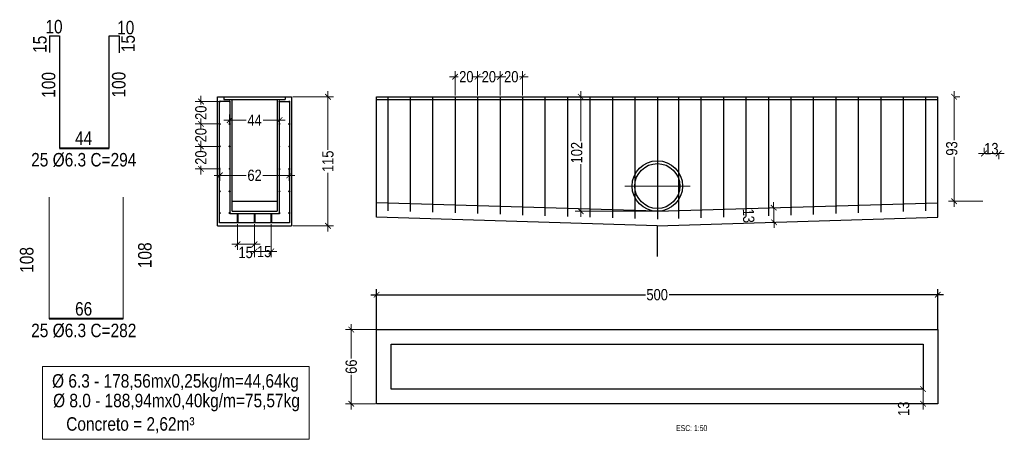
# Model space of a CAD drawing. Header units: metres. Extents: x 1291 to 1934, y 203 to 622.
# Tile 30 of 39: x 1877.72 to 1886.48, y 512.71 to 516.44. Entities that reach past the tile are written whole.
import ezdxf

# ---------------------------------------------------------------- set-up
doc = ezdxf.new("R2010")
doc.units = ezdxf.units.M
doc.layers.add('COBOGO', color=250, linetype='Continuous')
for name, color, linetype, lineweight in [('Cotas', 10, 'Continuous', 0), ('COTAS-1', 1, 'Continuous', 5), ('Marcadores', 192, 'Continuous', 15), ('Paredes', 4, 'Continuous', 40)]:
    doc.layers.add(name, color=color, linetype=linetype, lineweight=lineweight)
doc.styles.add('Anotacoes', font='ARIALN.TTF')
doc.styles.add('ARIAL NARROW', font='ARIALN.TTF')
doc.dimstyles.new('Cts_025', dxfattribs={"dimtxt": 0.1, "dimasz": 0.05, "dimexe": 0.05, "dimexo": 0.005, "dimgap": 0.015, "dimtad": 0, "dimdec": 0, "dimlfac": 100, "dimzin": 4, "dimdsep": 46, "dimtxsty": 'ARIAL NARROW', "dimblk": 'ARCHTICK', "dimcen": 0.5, "dimdle": 0.05, "dimclrd": 1, "dimclre": 1, "dimclrt": 7, "dimaunit": 1, "dimadec": 3, "dimazin": 1, "dimtfac": 1, "dimtdec": 0, "dimtmove": 2, "dimatfit": 3, "dimldrblk": 'OPEN90', "dimfxl": 1, "dimtolj": 1, "dimtzin": 0, "dimlwd": -1, "dimlwe": -1, "dimarcsym": 0})
doc.dimstyles.new('Cts_050', dxfattribs={"dimtxt": 0.1, "dimasz": 0.05, "dimexe": 0.05, "dimexo": 0.01, "dimgap": 0.015, "dimtad": 0, "dimdec": 0, "dimlfac": 100, "dimzin": 4, "dimdsep": 46, "dimtxsty": 'Anotacoes', "dimblk": 'ARCHTICK', "dimcen": 0.5, "dimdle": 0.05, "dimclrd": 256, "dimclre": 256, "dimclrt": 7, "dimaunit": 1, "dimadec": 3, "dimazin": 1, "dimtfac": 1, "dimtdec": 0, "dimtmove": 2, "dimatfit": 3, "dimldrblk": 'OPEN90', "dimfxl": 1, "dimtolj": 1, "dimtzin": 0, "dimlwd": -1, "dimlwe": -1, "dimarcsym": 0})

# ---------------------------------------------------------------- blocks, each defined once
blk = doc.blocks.new('_ArchTick')
at = {"color": 0, "linetype": 'ByBlock', "const_width": 0.15}
blk.add_lwpolyline([(-0.5, -0.5), (0.5, 0.5)], dxfattribs=at)
blk = doc.blocks.new('*D161')
at = {"layer": 'COTAS-1', "transparency": 16777216}
for p, q in [((1886.0328, 515.808), (1886.0328, 515.3716)), ((1886.0428, 515.758), (1886.0828, 515.758)), ((1886.0328, 514.7778), (1886.0328, 515.2241)), ((1886.2892, 514.8278), (1885.9828, 514.8278))]:
    blk.add_line(p, q, dxfattribs=at)
at = {"layer": 'Defpoints', "color": 0, "transparency": 16777216}
for p in [(1886.0328, 515.758), (1886.0328, 514.8278), (1886.2992, 514.8278)]:
    blk.add_point(p, dxfattribs=at)
at = {"layer": 'COTAS-1', "transparency": 16777216, "xscale": 0.05, "yscale": 0.05, "zscale": 0.05}
for p, rotation in [((1886.0328, 515.758), 90), ((1886.0328, 514.8278), 270)]:
    blk.add_blockref('_ArchTick', p, dxfattribs=dict(at, rotation=rotation))
at = {"layer": 'COTAS-1', "color": 7, "transparency": 16777216, "insert": (1886.0125, 515.2979), "char_height": 0.1, "attachment_point": 5, "rotation": 90, "style": 'Anotacoes'}
blk.add_mtext('\\A1;93', dxfattribs=at)
blk = doc.blocks.new('_Open90')
at = {"color": 0, "linetype": 'ByBlock', "lineweight": -2}
for p, q in [((0, 0), (-1, 0)), ((-0.5, 0.5), (0, 0)), ((0, 0), (-0.5, -0.5))]:
    blk.add_line(p, q, dxfattribs=at)
blk = doc.blocks.new('*D162')
at = {"layer": 'COTAS-1', "transparency": 16777216}
for p, q in [((1882.7093, 515.8081), (1882.7093, 515.3619)), ((1882.7193, 515.7581), (1882.7593, 515.7581)), ((1882.7093, 514.6888), (1882.7093, 515.1591)), ((1883.387, 514.7388), (1882.6593, 514.7388))]:
    blk.add_line(p, q, dxfattribs=at)
at = {"layer": 'Defpoints', "color": 0, "transparency": 16777216}
for p in [(1882.7093, 515.7581), (1882.7093, 515.7581), (1883.397, 514.7388)]:
    blk.add_point(p, dxfattribs=at)
at = {"layer": 'COTAS-1', "transparency": 16777216, "xscale": 0.05, "yscale": 0.05, "zscale": 0.05}
for p, rotation in [((1882.7093, 515.7581), 90), ((1882.7093, 514.7388), 270)]:
    blk.add_blockref('_ArchTick', p, dxfattribs=dict(at, rotation=rotation))
at = {"layer": 'COTAS-1', "color": 7, "transparency": 16777216, "insert": (1882.6734, 515.2605), "char_height": 0.1, "attachment_point": 5, "rotation": 90, "style": 'Anotacoes'}
blk.add_mtext('\\A1;102', dxfattribs=at)
blk = doc.blocks.new('*D163')
at = {"layer": 'COTAS-1', "transparency": 16777216}
for p, q in [((1880.6668, 513.7345), (1880.6668, 513.4285)), ((1880.8822, 513.6845), (1880.6168, 513.6845)), ((1880.6668, 512.9745), (1880.6668, 513.2806)), ((1880.8822, 513.0245), (1880.6168, 513.0245))]:
    blk.add_line(p, q, dxfattribs=at)
at = {"layer": 'Defpoints', "color": 0, "transparency": 16777216}
for p in [(1880.8922, 513.6845), (1880.6668, 513.0245), (1880.8922, 513.0245)]:
    blk.add_point(p, dxfattribs=at)
at = {"layer": 'COTAS-1', "transparency": 16777216, "xscale": 0.05, "yscale": 0.05, "zscale": 0.05}
for p, rotation in [((1880.6668, 513.6845), 90), ((1880.6668, 513.0245), 270)]:
    blk.add_blockref('_ArchTick', p, dxfattribs=dict(at, rotation=rotation))
at = {"layer": 'COTAS-1', "color": 7, "transparency": 16777216, "insert": (1880.6668, 513.3545), "char_height": 0.1, "attachment_point": 5, "rotation": 90, "style": 'Anotacoes'}
blk.add_mtext('\\A1;66', dxfattribs=at)
blk = doc.blocks.new('*D164')
at = {"layer": 'COTAS-1', "transparency": 16777216}
for p, q in [((1885.757, 512.9745), (1885.757, 513.2045)), ((1885.7545, 513.1545), (1885.707, 513.1545)), ((1885.8536, 513.0245), (1885.707, 513.0245))]:
    blk.add_line(p, q, dxfattribs=at)
at = {"layer": 'Defpoints', "color": 0, "transparency": 16777216}
for p in [(1885.757, 513.1545), (1885.7645, 513.1545), (1885.8636, 513.0245)]:
    blk.add_point(p, dxfattribs=at)
at = {"layer": 'COTAS-1', "transparency": 16777216, "xscale": 0.05, "yscale": 0.05, "zscale": 0.05}
for p, rotation in [((1885.757, 513.1545), 90), ((1885.757, 513.0245), 270)]:
    blk.add_blockref('_ArchTick', p, dxfattribs=dict(at, rotation=rotation))
at = {"layer": 'COTAS-1', "color": 7, "transparency": 16777216, "insert": (1885.584, 512.9796), "char_height": 0.1, "attachment_point": 5, "rotation": 90, "style": 'Anotacoes'}
blk.add_mtext('\\A1;13', dxfattribs=at)
blk = doc.blocks.new('*D166')
at = {"layer": 'COTAS-1', "transparency": 16777216}
for p, q in [((1884.4167, 514.7701), (1884.3767, 514.7689)), ((1884.4252, 514.8204), (1884.4322, 514.5905)), ((1884.4207, 514.6402), (1884.3807, 514.6389))]:
    blk.add_line(p, q, dxfattribs=at)
at = {"layer": 'Defpoints', "color": 0, "transparency": 16777216}
for p in [(1884.4267, 514.7704), (1884.4307, 514.6405), (1884.4307, 514.6405)]:
    blk.add_point(p, dxfattribs=at)
at = {"layer": 'COTAS-1', "transparency": 16777216, "xscale": 0.05, "yscale": 0.05, "zscale": 0.05}
for p, rotation in [((1884.4267, 514.7704), 91.75721311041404), ((1884.4307, 514.6405), 271.7572131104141)]:
    blk.add_blockref('_ArchTick', p, dxfattribs=dict(at, rotation=rotation))
at = {"layer": 'COTAS-1', "color": 7, "transparency": 16777216, "insert": (1884.2031, 514.6985), "char_height": 0.1, "attachment_point": 5, "rotation": 271.75721, "style": 'Anotacoes'}
blk.add_mtext('\\A1;13', dxfattribs=at)
blk = doc.blocks.new('*D167')
at = {"layer": 'COTAS-1', "transparency": 16777216}
for p, q in [((1886.2992, 515.2638), (1886.2992, 515.3038)), ((1886.2492, 515.2538), (1886.4799, 515.2538)), ((1886.4299, 515.2438), (1886.4299, 515.2038))]:
    blk.add_line(p, q, dxfattribs=at)
at = {"layer": 'Defpoints', "color": 0, "transparency": 16777216}
for p in [(1886.2992, 515.2538), (1886.4299, 515.2538), (1886.4299, 515.2538)]:
    blk.add_point(p, dxfattribs=at)
at = {"layer": 'COTAS-1', "transparency": 16777216, "xscale": 0.05, "yscale": 0.05, "zscale": 0.05, "rotation": 180}
blk.add_blockref('_ArchTick', (1886.2992, 515.2538), dxfattribs=at)
at = {"layer": 'COTAS-1', "transparency": 16777216, "xscale": 0.05, "yscale": 0.05, "zscale": 0.05}
blk.add_blockref('_ArchTick', (1886.4299, 515.2538), dxfattribs=at)
at = {"layer": 'COTAS-1', "color": 7, "transparency": 16777216, "insert": (1886.3645, 515.2962), "char_height": 0.1, "attachment_point": 5, "style": 'Anotacoes'}
blk.add_mtext('\\A1;13', dxfattribs=at)
blk = doc.blocks.new('*D168')
at = {"layer": 'COTAS-1', "transparency": 16777216}
for p, q in [((1881.5912, 515.7682), (1881.5912, 515.9863)), ((1881.7912, 515.7682), (1881.7912, 515.9863)), ((1881.5412, 515.9363), (1881.617, 515.9363)), ((1881.8412, 515.9363), (1881.7655, 515.9363))]:
    blk.add_line(p, q, dxfattribs=at)
at = {"layer": 'Defpoints', "color": 0, "transparency": 16777216}
for p in [(1881.7912, 515.9363), (1881.5912, 515.7582), (1881.7912, 515.7582)]:
    blk.add_point(p, dxfattribs=at)
at = {"layer": 'COTAS-1', "transparency": 16777216, "xscale": 0.05, "yscale": 0.05, "zscale": 0.05, "rotation": 180}
blk.add_blockref('_ArchTick', (1881.5912, 515.9363), dxfattribs=at)
at = {"layer": 'COTAS-1', "transparency": 16777216, "xscale": 0.05, "yscale": 0.05, "zscale": 0.05}
blk.add_blockref('_ArchTick', (1881.7912, 515.9363), dxfattribs=at)
at = {"layer": 'COTAS-1', "color": 7, "transparency": 16777216, "insert": (1881.6912, 515.9363), "char_height": 0.1, "attachment_point": 5, "style": 'Anotacoes'}
blk.add_mtext('\\A1;20', dxfattribs=at)
blk = doc.blocks.new('*D169')
at = {"layer": 'COTAS-1', "transparency": 16777216}
for p, q in [((1881.7912, 515.7682), (1881.7912, 515.9863)), ((1881.9912, 515.7682), (1881.9912, 515.9863)), ((1881.7412, 515.9363), (1881.817, 515.9363)), ((1882.0412, 515.9363), (1881.9655, 515.9363))]:
    blk.add_line(p, q, dxfattribs=at)
at = {"layer": 'Defpoints', "color": 0, "transparency": 16777216}
for p in [(1881.9912, 515.9363), (1881.7912, 515.7582), (1881.9912, 515.7582)]:
    blk.add_point(p, dxfattribs=at)
at = {"layer": 'COTAS-1', "transparency": 16777216, "xscale": 0.05, "yscale": 0.05, "zscale": 0.05, "rotation": 180}
blk.add_blockref('_ArchTick', (1881.7912, 515.9363), dxfattribs=at)
at = {"layer": 'COTAS-1', "transparency": 16777216, "xscale": 0.05, "yscale": 0.05, "zscale": 0.05}
blk.add_blockref('_ArchTick', (1881.9912, 515.9363), dxfattribs=at)
at = {"layer": 'COTAS-1', "color": 7, "transparency": 16777216, "insert": (1881.8912, 515.9363), "char_height": 0.1, "attachment_point": 5, "style": 'Anotacoes'}
blk.add_mtext('\\A1;20', dxfattribs=at)
blk = doc.blocks.new('*D170')
at = {"layer": 'COTAS-1', "transparency": 16777216}
for p, q in [((1881.9912, 515.7682), (1881.9912, 515.9863)), ((1882.1912, 515.7682), (1882.1912, 515.9863)), ((1881.9412, 515.9363), (1882.017, 515.9363)), ((1882.2412, 515.9363), (1882.1655, 515.9363))]:
    blk.add_line(p, q, dxfattribs=at)
at = {"layer": 'Defpoints', "color": 0, "transparency": 16777216}
for p in [(1882.1912, 515.9363), (1881.9912, 515.7582), (1882.1912, 515.7582)]:
    blk.add_point(p, dxfattribs=at)
at = {"layer": 'COTAS-1', "transparency": 16777216, "xscale": 0.05, "yscale": 0.05, "zscale": 0.05, "rotation": 180}
blk.add_blockref('_ArchTick', (1881.9912, 515.9363), dxfattribs=at)
at = {"layer": 'COTAS-1', "transparency": 16777216, "xscale": 0.05, "yscale": 0.05, "zscale": 0.05}
blk.add_blockref('_ArchTick', (1882.1912, 515.9363), dxfattribs=at)
at = {"layer": 'COTAS-1', "color": 7, "transparency": 16777216, "insert": (1882.0912, 515.9363), "char_height": 0.1, "attachment_point": 5, "style": 'Anotacoes'}
blk.add_mtext('\\A1;20', dxfattribs=at)
blk = doc.blocks.new('*D171')
at = {"layer": 'COTAS-1', "transparency": 16777216}
for p, q in [((1879.3283, 515.7663), (1879.3283, 515.6906)), ((1879.4871, 515.7163), (1879.2783, 515.7163)), ((1879.4871, 515.5163), (1879.2783, 515.5163)), ((1879.3283, 515.4663), (1879.3283, 515.5421))]:
    blk.add_line(p, q, dxfattribs=at)
at = {"layer": 'Defpoints', "color": 0, "transparency": 16777216}
for p in [(1879.4971, 515.7163), (1879.3283, 515.5163), (1879.4971, 515.5163)]:
    blk.add_point(p, dxfattribs=at)
at = {"layer": 'COTAS-1', "transparency": 16777216, "xscale": 0.05, "yscale": 0.05, "zscale": 0.05}
for p, rotation in [((1879.3283, 515.7163), 90), ((1879.3283, 515.5163), 270)]:
    blk.add_blockref('_ArchTick', p, dxfattribs=dict(at, rotation=rotation))
at = {"layer": 'COTAS-1', "color": 7, "transparency": 16777216, "insert": (1879.3283, 515.6163), "char_height": 0.1, "attachment_point": 5, "rotation": 90, "style": 'Anotacoes'}
blk.add_mtext('\\A1;20', dxfattribs=at)
blk = doc.blocks.new('*D172')
at = {"layer": 'COTAS-1', "transparency": 16777216}
for p, q in [((1879.3283, 515.5663), (1879.3283, 515.4906)), ((1879.4871, 515.5163), (1879.2783, 515.5163)), ((1879.4871, 515.3163), (1879.2783, 515.3163)), ((1879.3283, 515.2663), (1879.3283, 515.3421))]:
    blk.add_line(p, q, dxfattribs=at)
at = {"layer": 'Defpoints', "color": 0, "transparency": 16777216}
for p in [(1879.4971, 515.5163), (1879.3283, 515.3163), (1879.4971, 515.3163)]:
    blk.add_point(p, dxfattribs=at)
at = {"layer": 'COTAS-1', "transparency": 16777216, "xscale": 0.05, "yscale": 0.05, "zscale": 0.05}
for p, rotation in [((1879.3283, 515.5163), 90), ((1879.3283, 515.3163), 270)]:
    blk.add_blockref('_ArchTick', p, dxfattribs=dict(at, rotation=rotation))
at = {"layer": 'COTAS-1', "color": 7, "transparency": 16777216, "insert": (1879.3283, 515.4163), "char_height": 0.1, "attachment_point": 5, "rotation": 90, "style": 'Anotacoes'}
blk.add_mtext('\\A1;20', dxfattribs=at)
blk = doc.blocks.new('*D173')
at = {"layer": 'COTAS-1', "transparency": 16777216}
for p, q in [((1879.4871, 515.3163), (1879.2783, 515.3163)), ((1879.3283, 515.3663), (1879.3283, 515.2906)), ((1879.4871, 515.1163), (1879.2783, 515.1163)), ((1879.3283, 515.0663), (1879.3283, 515.1421))]:
    blk.add_line(p, q, dxfattribs=at)
at = {"layer": 'Defpoints', "color": 0, "transparency": 16777216}
for p in [(1879.4971, 515.3163), (1879.3283, 515.1163), (1879.4971, 515.1163)]:
    blk.add_point(p, dxfattribs=at)
at = {"layer": 'COTAS-1', "transparency": 16777216, "xscale": 0.05, "yscale": 0.05, "zscale": 0.05}
for p, rotation in [((1879.3283, 515.3163), 90), ((1879.3283, 515.1163), 270)]:
    blk.add_blockref('_ArchTick', p, dxfattribs=dict(at, rotation=rotation))
at = {"layer": 'COTAS-1', "color": 7, "transparency": 16777216, "insert": (1879.3283, 515.2163), "char_height": 0.1, "attachment_point": 5, "rotation": 90, "style": 'Anotacoes'}
blk.add_mtext('\\A1;20', dxfattribs=at)
blk = doc.blocks.new('*D174')
at = {"layer": 'COTAS-1', "transparency": 16777216}
for p, q in [((1879.6549, 514.6251), (1879.6549, 514.3948)), ((1879.8058, 514.6251), (1879.8058, 514.3948)), ((1879.6049, 514.4448), (1879.8558, 514.4448))]:
    blk.add_line(p, q, dxfattribs=at)
at = {"layer": 'Defpoints', "color": 0, "transparency": 16777216}
for p in [(1879.6549, 514.6351), (1879.8058, 514.6351), (1879.8058, 514.4448)]:
    blk.add_point(p, dxfattribs=at)
at = {"layer": 'COTAS-1', "transparency": 16777216, "xscale": 0.05, "yscale": 0.05, "zscale": 0.05, "rotation": 180}
blk.add_blockref('_ArchTick', (1879.6549, 514.4448), dxfattribs=at)
at = {"layer": 'COTAS-1', "transparency": 16777216, "xscale": 0.05, "yscale": 0.05, "zscale": 0.05}
blk.add_blockref('_ArchTick', (1879.8058, 514.4448), dxfattribs=at)
at = {"layer": 'COTAS-1', "color": 7, "transparency": 16777216, "insert": (1879.7263, 514.3712), "char_height": 0.1, "attachment_point": 5, "style": 'Anotacoes'}
blk.add_mtext('\\A1;15', dxfattribs=at)
blk = doc.blocks.new('*D175')
at = {"layer": 'COTAS-1', "transparency": 16777216}
for p, q in [((1879.8058, 514.6251), (1879.8058, 514.3313)), ((1879.9546, 514.6251), (1879.9546, 514.3313)), ((1879.8058, 514.3813), (1879.7558, 514.3813)), ((1879.8058, 514.3813), (1879.9546, 514.3813)), ((1879.9546, 514.3813), (1880.0046, 514.3813))]:
    blk.add_line(p, q, dxfattribs=at)
at = {"layer": 'Defpoints', "color": 0, "transparency": 16777216}
for p in [(1879.8058, 514.6351), (1879.9546, 514.6351), (1879.9546, 514.3813)]:
    blk.add_point(p, dxfattribs=at)
at = {"layer": 'COTAS-1', "transparency": 16777216, "xscale": 0.05, "yscale": 0.05, "zscale": 0.05}
blk.add_blockref('_ArchTick', (1879.8058, 514.3813), dxfattribs=at)
at = {"layer": 'COTAS-1', "transparency": 16777216, "xscale": 0.05, "yscale": 0.05, "zscale": 0.05, "rotation": 180}
blk.add_blockref('_ArchTick', (1879.9546, 514.3813), dxfattribs=at)
at = {"layer": 'COTAS-1', "color": 7, "transparency": 16777216, "insert": (1879.8909, 514.3792), "char_height": 0.1, "attachment_point": 5, "style": 'Anotacoes'}
blk.add_mtext('\\A1;15', dxfattribs=at)
blk = doc.blocks.new('*D176')
at = {"layer": 'COTAS-1', "transparency": 16777216}
for p, q in [((1879.5336, 515.5501), (1879.7308, 515.5501)), ((1879.5836, 515.5263), (1879.5836, 515.6001)), ((1880.0785, 515.5501), (1879.8813, 515.5501)), ((1880.0285, 515.5257), (1880.0285, 515.6001))]:
    blk.add_line(p, q, dxfattribs=at)
at = {"layer": 'Defpoints', "color": 0, "transparency": 16777216}
for p in [(1880.0285, 515.5501), (1879.5836, 515.5163), (1880.0285, 515.5157)]:
    blk.add_point(p, dxfattribs=at)
at = {"layer": 'COTAS-1', "transparency": 16777216, "xscale": 0.05, "yscale": 0.05, "zscale": 0.05, "rotation": 180}
blk.add_blockref('_ArchTick', (1879.5836, 515.5501), dxfattribs=at)
at = {"layer": 'COTAS-1', "transparency": 16777216, "xscale": 0.05, "yscale": 0.05, "zscale": 0.05}
blk.add_blockref('_ArchTick', (1880.0285, 515.5501), dxfattribs=at)
at = {"layer": 'COTAS-1', "color": 7, "transparency": 16777216, "insert": (1879.806, 515.5501), "char_height": 0.1, "attachment_point": 5, "style": 'Anotacoes'}
blk.add_mtext('\\A1;44', dxfattribs=at)
blk = doc.blocks.new('*D177')
at = {"layer": 'COTAS-1', "transparency": 16777216}
for p, q in [((1879.4971, 515.1063), (1879.4971, 515.0083)), ((1879.4471, 515.0583), (1879.7324, 515.0583)), ((1880.165, 515.0583), (1879.8797, 515.0583)), ((1880.115, 515.1057), (1880.115, 515.0083))]:
    blk.add_line(p, q, dxfattribs=at)
at = {"layer": 'Defpoints', "color": 0, "transparency": 16777216}
for p in [(1879.4971, 515.1163), (1880.115, 515.1157), (1880.115, 515.0583)]:
    blk.add_point(p, dxfattribs=at)
at = {"layer": 'COTAS-1', "transparency": 16777216, "xscale": 0.05, "yscale": 0.05, "zscale": 0.05, "rotation": 180}
blk.add_blockref('_ArchTick', (1879.4971, 515.0583), dxfattribs=at)
at = {"layer": 'COTAS-1', "transparency": 16777216, "xscale": 0.05, "yscale": 0.05, "zscale": 0.05}
blk.add_blockref('_ArchTick', (1880.115, 515.0583), dxfattribs=at)
at = {"layer": 'COTAS-1', "color": 7, "transparency": 16777216, "insert": (1879.806, 515.0583), "char_height": 0.1, "attachment_point": 5, "style": 'Anotacoes'}
blk.add_mtext('\\A1;62', dxfattribs=at)
blk = doc.blocks.new('*D185')
at = {"layer": 'COTAS-1', "transparency": 16777216}
for p, q in [((1880.4591, 515.8082), (1880.4591, 515.2856)), ((1880.1459, 515.7582), (1880.5091, 515.7582)), ((1880.4591, 514.5589), (1880.4591, 515.0815)), ((1880.1459, 514.6089), (1880.5091, 514.6089))]:
    blk.add_line(p, q, dxfattribs=at)
at = {"layer": 'Defpoints', "color": 0, "transparency": 16777216}
for p in [(1880.1359, 515.7582), (1880.4591, 515.7582), (1880.1359, 514.6089)]:
    blk.add_point(p, dxfattribs=at)
at = {"layer": 'COTAS-1', "transparency": 16777216, "xscale": 0.05, "yscale": 0.05, "zscale": 0.05}
for p, rotation in [((1880.4591, 515.7582), 90), ((1880.4591, 514.6089), 270)]:
    blk.add_blockref('_ArchTick', p, dxfattribs=dict(at, rotation=rotation))
at = {"layer": 'COTAS-1', "color": 7, "transparency": 16777216, "insert": (1880.4591, 515.1835), "char_height": 0.1, "attachment_point": 5, "rotation": 90, "style": 'Anotacoes'}
blk.add_mtext('\\A1;115', dxfattribs=at)
blk = doc.blocks.new('*D196')
at = {"layer": 'COBOGO', "color": 1, "transparency": 16777216}
for p, q in [((1880.8422, 513.9951), (1883.2844, 513.9951)), ((1880.8922, 513.6895), (1880.8922, 514.0451)), ((1885.9374, 513.9951), (1883.4953, 513.9951)), ((1885.8874, 513.6895), (1885.8874, 514.0451))]:
    blk.add_line(p, q, dxfattribs=at)
at = {"layer": 'Defpoints', "color": 0, "transparency": 16777216}
for p in [(1880.8922, 513.9951), (1880.8922, 513.6845), (1885.8874, 513.6845)]:
    blk.add_point(p, dxfattribs=at)
at = {"layer": 'COBOGO', "color": 1, "transparency": 16777216, "xscale": 0.05, "yscale": 0.05, "zscale": 0.05, "rotation": 180}
blk.add_blockref('_ArchTick', (1880.8922, 513.9951), dxfattribs=at)
at = {"layer": 'COBOGO', "color": 1, "transparency": 16777216, "xscale": 0.05, "yscale": 0.05, "zscale": 0.05}
blk.add_blockref('_ArchTick', (1885.8874, 513.9951), dxfattribs=at)
at = {"layer": 'COBOGO', "color": 7, "transparency": 16777216, "insert": (1883.3898, 513.9951), "char_height": 0.1, "attachment_point": 5, "style": 'ARIAL NARROW'}
blk.add_mtext('\\A1;500', dxfattribs=at)

msp = doc.modelspace()

# ---------------------------------------------------------------- linework, layer by layer
at = {"color": 7}
for p, q in [((1877.98081, 516.30136), (1878.0708, 516.30136)), ((1877.98081, 516.30136), (1877.98081, 516.15136)), ((1878.0708, 516.30136), (1878.07073, 515.30185)), ((1878.51073, 515.30185), (1878.5108, 516.30073)), ((1878.5108, 516.30073), (1878.60128, 516.30073)), ((1878.60128, 516.30073), (1878.60128, 516.15073)), ((1879.47589, 514.60886), (1879.47589, 515.75817)), ((1879.60589, 514.739), (1879.60589, 515.73317)), ((1880.00589, 515.73317), (1880.00589, 514.739)), ((1880.13589, 515.75817), (1880.13589, 514.60886)), ((1880.89224, 514.68515), (1880.89224, 515.75819)), ((1880.99124, 515.7582), (1880.99124, 514.74214)), ((1881.19124, 515.7582), (1881.19124, 514.73601)), ((1881.39124, 515.7582), (1881.39124, 514.72987)), ((1881.59124, 515.7582), (1881.59124, 514.72373)), ((1881.79124, 515.7582), (1881.79124, 514.7176)), ((1881.99124, 515.7582), (1881.99124, 514.71146)), ((1882.19124, 515.7582), (1882.19124, 514.70533)), ((1882.39124, 515.7582), (1882.39124, 514.69919)), ((1882.59124, 515.7582), (1882.59124, 514.69306)), ((1882.79124, 515.7582), (1882.79124, 514.68692)), ((1882.99124, 515.7582), (1882.99124, 514.68078)), ((1883.19124, 515.7582), (1883.19124, 514.67465)), ((1883.39124, 515.7582), (1883.39124, 514.6686)), ((1883.57947, 515.75819), (1883.57938, 514.67437)), ((1883.77947, 515.75817), (1883.77938, 514.68051)), ((1883.97947, 515.75816), (1883.97938, 514.68664)), ((1884.17947, 515.75814), (1884.17938, 514.69278)), ((1884.37947, 515.75813), (1884.37938, 514.69892)), ((1884.57947, 515.75811), (1884.57938, 514.70505)), ((1884.77947, 515.7581), (1884.77938, 514.71119)), ((1884.97947, 515.75808), (1884.97938, 514.71732)), ((1885.17947, 515.75806), (1885.17939, 514.72346)), ((1885.37947, 515.75805), (1885.37939, 514.72959)), ((1885.57947, 515.75803), (1885.57939, 514.73573)), ((1885.77947, 515.75802), (1885.77939, 514.74187)), ((1885.88737, 514.68515), (1885.88737, 515.75799)), ((1883.3893, 514.7386), (1880.89224, 514.81521)), ((1883.39031, 514.7386), (1885.88737, 514.81521)), ((1883.3898, 514.60853), (1880.89224, 514.68515)), ((1883.3898, 514.60853), (1885.88737, 514.68515))]:
    msp.add_line(p, q, dxfattribs=at)
for p, q in [((1879.47589, 515.75817), (1879.60589, 515.75817)), ((1879.48593, 515.75817), (1880.12585, 515.75817)), ((1879.53356, 515.75817), (1879.53356, 515.73317)), ((1879.53356, 515.73317), (1880.07822, 515.73317)), ((1880.00589, 515.75817), (1880.13589, 515.75817)), ((1880.07822, 515.75817), (1880.07822, 515.73317)), ((1880.89224, 515.75819), (1885.88737, 515.75799)), ((1880.89224, 515.73297), (1885.88737, 515.73297)), ((1879.60589, 514.82804), (1880.00589, 514.82804)), ((1879.60589, 514.739), (1880.00589, 514.739)), ((1879.47589, 514.60886), (1880.13589, 514.60886))]:
    msp.add_line(p, q)
for points in [[(1880.11779, 514.63492), (1879.49507, 514.63509), (1879.49507, 515.71783), (1879.58559, 515.71783), (1879.58551, 514.71832), (1880.02661, 514.71832), (1880.02668, 515.7172), (1880.11784, 515.7172)], [(1885.88737, 513.68452), (1885.8869, 513.02452), (1880.89224, 513.02452), (1880.89224, 513.68452)], [(1885.75728, 513.55452), (1885.75699, 513.15452), (1881.02224, 513.15452), (1881.02224, 513.55452)]]:
    msp.add_lwpolyline(points, close=True, dxfattribs=at)
for radius in [0.225, 0.2]:
    msp.add_circle((1883.39125, 514.96363), radius)
at = {"layer": 'COBOGO', "color": 18, "true_color": 0x000000}
msp.add_line((1883.3898, 514.60853), (1883.3898, 514.33562), dxfattribs=at)
at = {"layer": 'Cotas'}
for p, q in [((1883.39125, 515.25059), (1883.39124, 514.6686)), ((1883.68374, 514.96363), (1883.10229, 514.96363))]:
    msp.add_line(p, q, dxfattribs=at)
at = {"layer": 'Cotas', "color": 7}
for p, q in [((1877.97687, 513.78153), (1877.97687, 514.86427)), ((1878.63687, 514.86364), (1878.63687, 513.78153))]:
    msp.add_line(p, q, dxfattribs=at)
msp.add_lwpolyline([(1877.91935, 513.35664), (1880.29087, 513.35664), (1880.29087, 512.70764), (1877.91935, 512.70764)], close=True, dxfattribs=at)
at = {"layer": 'Paredes'}
for p, q in [((1878.07073, 515.30185), (1878.51073, 515.30181)), ((1879.65486, 514.71832), (1879.65486, 514.63509)), ((1879.80585, 514.71832), (1879.80585, 514.63509)), ((1879.95463, 514.71832), (1879.95463, 514.63509)), ((1878.63687, 513.78153), (1877.97687, 513.78153))]:
    msp.add_line(p, q, dxfattribs=at)
for centre in [(1879.4971, 515.71635), (1879.58363, 515.71635), (1880.02845, 515.71572), (1880.11498, 515.71572), (1879.4971, 515.51635), (1879.58363, 515.51635), (1880.02845, 515.51572), (1880.11498, 515.51572), (1879.4971, 515.31635), (1879.58363, 515.31635), (1880.02845, 515.31572), (1880.11498, 515.31572), (1879.4971, 515.11635), (1879.58363, 515.11635), (1880.02845, 515.11572), (1880.11498, 515.11572), (1879.4971, 514.91635), (1879.58363, 514.91635), (1880.02845, 514.91572), (1880.11498, 514.91572), (1879.4971, 514.7239), (1879.58363, 514.7239), (1880.02845, 514.72327), (1880.11498, 514.72327)]:
    msp.add_circle(centre, 0.00116, dxfattribs=at)

# ---------------------------------------------------------------- texts
at = {"layer": 'Cotas', "color": 7, "style": 'ARIAL NARROW'}
for s, p in [('10', (1877.94391, 516.32275)), ('10', (1878.58237, 516.31472)), ('44', (1878.20776, 515.33004)), ('25 %%C6.3 C=294', (1877.81738, 515.13768)), ('66', (1878.20776, 513.80972)), ('25 %%C6.3 C=282', (1877.81738, 513.61736))]:
    msp.add_text(s, height=0.12, dxfattribs=at).set_placement(p)
for s, p in [('15', (1877.9541, 516.14924)), ('15', (1878.7399, 516.1557)), ('100', (1878.03202, 515.74941)), ('100', (1878.65664, 515.7515)), ('108', (1878.88908, 514.23189)), ('108', (1877.83723, 514.19074))]:
    msp.add_text(s, height=0.12, rotation=90, dxfattribs=at).set_placement(p)
at = {"layer": 'Cotas', "color": 7, "char_height": 0.12, "attachment_point": 5, "style": 'ARIAL NARROW'}
for s, insert in [('%%C 6.3 - 178,56mx0,25kg/m=44,64kg ', (1879.10171, 513.20981)), ('\\pxt4;%%C 8.0 - 188,94mx0,40kg/m=75,57kg ', (1879.1108, 513.03497)), ('\\pxt4;Concreto = 2,62m³ ', (1878.70038, 512.83334))]:
    msp.add_mtext(s, dxfattribs=dict(at, insert=insert))
at = {"layer": 'Marcadores', "color": 7, "insert": (1883.55908, 512.83407), "char_height": 0.0530046, "attachment_point": 1, "style": 'Anotacoes'}
msp.add_mtext('\\A1;\\fArial Narrow|b0|i0|c0|p34;ESC: 1:50', dxfattribs=at)

# ---------------------------------------------------------------- dimensions: what is measured, and where the dimension line sits
at = {"layer": 'COBOGO', "color": 18, "true_color": 0x000000}
dim = msp.add_linear_dim(base=(1880.89224, 513.99512), p1=(1885.88737, 513.68452), p2=(1880.89224, 513.68452), dimstyle='Cts_025', override={"dimarcsym": 1}, dxfattribs=at)
dim.commit()
dim.dimension.update_dxf_attribs({"geometry": '*D196', "text_midpoint": (1883.3898, 513.99512)})
at = {"layer": 'COTAS-1'}
for base, p1, p2, picture, middle in [((1881.79124, 515.93628), (1881.59124, 515.7582), (1881.79124, 515.7582), '*D168', (1881.69124, 515.93628)), ((1881.99124, 515.93628), (1881.79124, 515.7582), (1881.99124, 515.7582), '*D169', (1881.89124, 515.93628)), ((1882.19124, 515.93628), (1881.99124, 515.7582), (1882.19124, 515.7582), '*D170', (1882.09124, 515.93628))]:
    dim = msp.add_linear_dim(base=base, p1=p1, p2=p2, dimstyle='Cts_050', dxfattribs=at)
    dim.commit()
    dim.dimension.update_dxf_attribs({"geometry": picture, "text_midpoint": middle})
for base, p1, p2, picture, middle in [((1880.4591, 515.75817), (1880.13589, 514.60886), (1880.13589, 515.75817), '*D185', (1880.4591, 515.18351)), ((1879.32825, 515.51635), (1879.4971, 515.71635), (1879.4971, 515.51635), '*D171', (1879.32825, 515.61635)), ((1879.32825, 515.31635), (1879.4971, 515.51635), (1879.4971, 515.31635), '*D172', (1879.32825, 515.41635)), ((1879.32825, 515.11635), (1879.4971, 515.31635), (1879.4971, 515.11635), '*D173', (1879.32825, 515.21635)), ((1880.66678, 513.02452), (1880.89224, 513.68452), (1880.89224, 513.02452), '*D163', (1880.66678, 513.35452))]:
    dim = msp.add_linear_dim(base=base, p1=p1, p2=p2, angle=90, dimstyle='Cts_050', override={"dimblk": 'ArchTick'}, dxfattribs=at)
    dim.commit()
    dim.dimension.update_dxf_attribs({"geometry": picture, "text_midpoint": middle})
for base, p1, p2, picture, middle in [((1882.7093, 515.75812), (1883.39696, 514.73881), (1882.7093, 515.75812), '*D162', (1882.67342, 515.26049)), ((1886.03284, 514.82785), (1886.03284, 515.75797), (1886.2992, 514.82785), '*D161', (1886.0125, 515.29788)), ((1885.75699, 513.15452), (1885.86365, 513.02452), (1885.76453, 513.15452), '*D164', (1885.58396, 512.97955))]:
    dim = msp.add_linear_dim(base=base, p1=p1, p2=p2, angle=90, dimstyle='Cts_050', override={"dimblk": 'ArchTick'}, dxfattribs=at)
    dim.commit()
    dim.dimension.update_dxf_attribs({"geometry": picture, "text_midpoint": middle, "dimtype": 160})
for base, p1, p2, picture, middle in [((1880.02845, 515.55007), (1879.58363, 515.51635), (1880.02845, 515.51572), '*D176', (1879.80604, 515.55007)), ((1880.11498, 515.05831), (1879.4971, 515.11635), (1880.11498, 515.11572), '*D177', (1879.80604, 515.05831))]:
    dim = msp.add_linear_dim(base=base, p1=p1, p2=p2, dimstyle='Cts_050', override={"dimblk": 'ArchTick'}, dxfattribs=at)
    dim.commit()
    dim.dimension.update_dxf_attribs({"geometry": picture, "text_midpoint": middle})
for base, p1, p2, picture, middle in [((1886.42989, 515.25382), (1886.2992, 515.25382), (1886.42989, 515.25382), '*D167', (1886.36454, 515.29622)), ((1879.80585, 514.4448), (1879.65486, 514.63509), (1879.80585, 514.63509), '*D174', (1879.72627, 514.37119)), ((1879.95463, 514.3813), (1879.80585, 514.63509), (1879.95463, 514.63509), '*D175', (1879.89088, 514.37924))]:
    dim = msp.add_linear_dim(base=base, p1=p1, p2=p2, dimstyle='Cts_050', override={"dimblk": 'ArchTick'}, dxfattribs=at)
    dim.commit()
    dim.dimension.update_dxf_attribs({"geometry": picture, "text_midpoint": middle, "dimtype": 160})
dim = msp.add_aligned_dim(p1=(1884.4267, 514.7704), p2=(1884.43069, 514.64046), distance=0, dimstyle='Cts_050', override={"dimblk": 'ArchTick'}, dxfattribs=at)
dim.commit()
dim.dimension.update_dxf_attribs({"geometry": '*D166', "text_midpoint": (1884.20313, 514.69851)})

doc.saveas('drawing.dxf')
